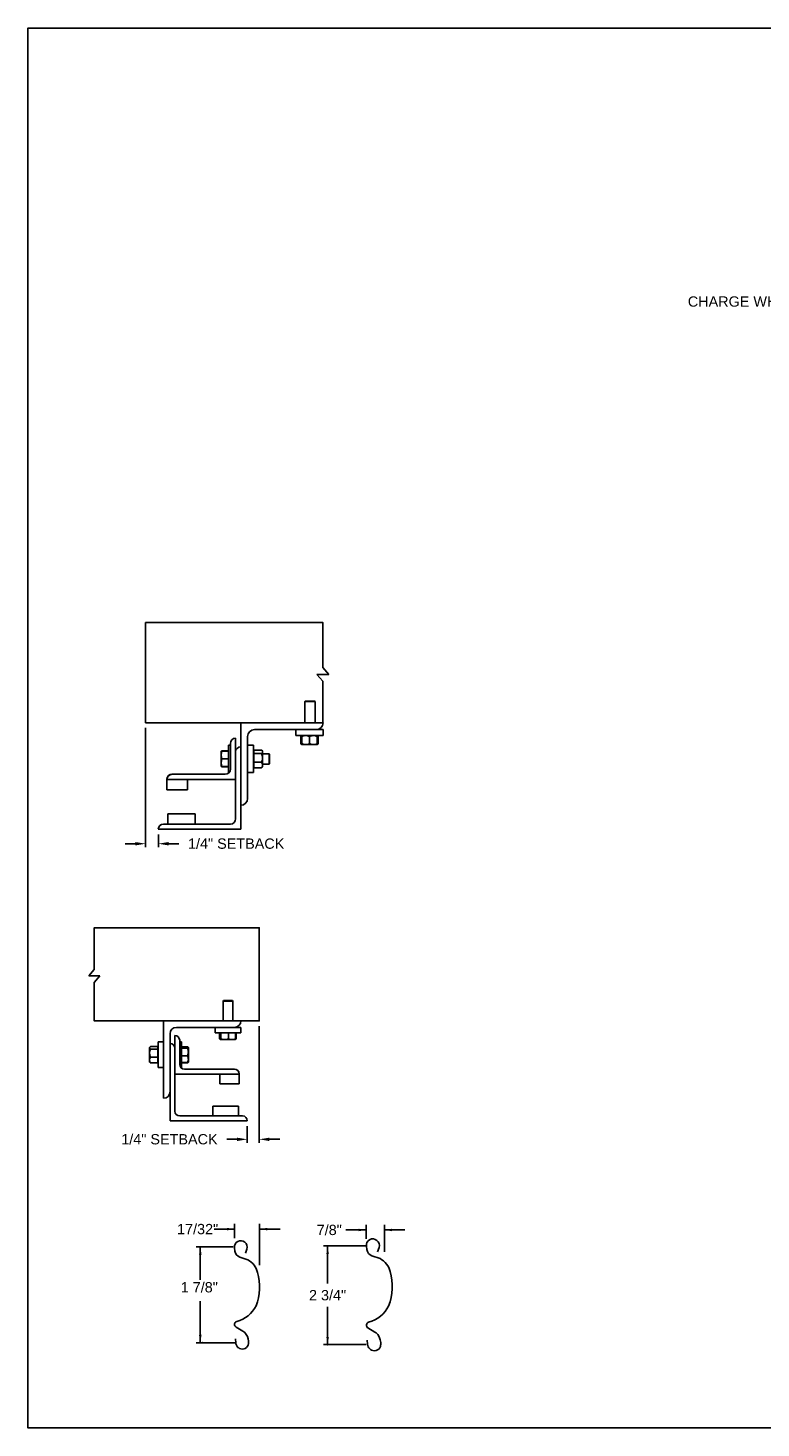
# Model space of a CAD drawing. Header units: inches. Extents: x 169.6 to 213.7, y 195.1 to 266.5.
# Tile 50 of 51: x 194.3 to 200.9, y 234.4 to 247.2. Entities that reach past the tile are written whole.
import ezdxf
from ezdxf import colors
from ezdxf.entities.mleader import LeaderData, LeaderLine
from ezdxf.enums import TextEntityAlignment as Align
from ezdxf.math import Vec2, Vec3

# ---------------------------------------------------------------- set-up
doc = ezdxf.new("R2010")
doc.units = ezdxf.units.IN
doc.header["$LTSCALE"] = 0.25
doc.header["$MEASUREMENT"] = 0
doc.layers.add('ANNOTATIONS', color=1, linetype='Continuous')
doc.layers.add('DETAILS', color=4, linetype='Continuous')
doc.styles.add('ARIAL', font='arial.ttf', dxfattribs={"height": 0.09375})
doc.dimstyles.new('STANDARD$0', dxfattribs={"dimtxt": 0.09375, "dimasz": 0.09375, "dimexe": 0.03125, "dimexo": 0.046875, "dimgap": 0.09, "dimtad": 0, "dimtih": 1, "dimtoh": 1, "dimdec": 4, "dimzin": 0, "dimdsep": 46, "dimtxsty": 'ARIAL', "dimcen": 0.09, "dimadec": 0, "dimazin": 0, "dimtfac": 1, "dimtdec": 4, "dimtofl": 0, "dimtmove": 0, "dimatfit": 1, "dimfxl": 1, "dimtolj": 1, "dimtzin": 0, "dimarcsym": 0})

# ---------------------------------------------------------------- blocks, each defined once
blk = doc.blocks.new('*D62')
at = {"layer": 'ANNOTATIONS', "color": 0, "lineweight": -2, "transparency": 16777216}
for p, q in [((195.322, 240.815), (195.322, 239.73)), ((195.438, 239.846), (195.438, 239.73)), ((195.229, 239.762), (195.135, 239.762)), ((195.531, 239.762), (195.625, 239.762))]:
    blk.add_line(p, q, dxfattribs=at)
at = {"layer": 'ANNOTATIONS', "color": 0, "transparency": 16777216}
for points in [[(195.229, 239.777), (195.229, 239.746), (195.322, 239.762)], [(195.531, 239.777), (195.531, 239.746), (195.438, 239.762)]]:
    blk.add_solid(points, dxfattribs=at)
at = {"layer": 'defpoints', "color": 0, "transparency": 16777216}
for p in [(195.322, 240.862), (195.438, 239.893), (195.438, 239.762)]:
    blk.add_point(p, dxfattribs=at)
at = {"layer": 'ANNOTATIONS', "color": 0, "transparency": 16777216, "insert": (196.146, 239.762), "char_height": 0.09375, "attachment_point": 5, "style": 'ARIAL'}
blk.add_mtext('\\A1;1/4" SETBACK', dxfattribs=at)
blk = doc.blocks.new('*D61')
at = {"layer": 'ANNOTATIONS', "color": 0, "lineweight": -2, "transparency": 16777216}
for p, q in [((196.356, 238.101), (196.356, 237.041)), ((196.247, 237.193), (196.247, 237.041)), ((196.154, 237.073), (196.06, 237.073)), ((196.449, 237.073), (196.543, 237.073))]:
    blk.add_line(p, q, dxfattribs=at)
at = {"layer": 'ANNOTATIONS', "color": 0, "transparency": 16777216}
for points in [[(196.154, 237.088), (196.154, 237.057), (196.247, 237.073)], [(196.449, 237.088), (196.449, 237.057), (196.356, 237.073)]]:
    blk.add_solid(points, dxfattribs=at)
at = {"layer": 'defpoints', "color": 0, "transparency": 16777216}
for p in [(196.356, 238.148), (196.247, 237.24), (196.247, 237.073)]:
    blk.add_point(p, dxfattribs=at)
at = {"layer": 'ANNOTATIONS', "color": 0, "transparency": 16777216, "insert": (195.539, 237.073), "char_height": 0.09375, "attachment_point": 5, "style": 'ARIAL'}
blk.add_mtext('\\A1;1/4" SETBACK', dxfattribs=at)

msp = doc.modelspace()

# ---------------------------------------------------------------- linework, layer by layer
at = {"layer": 'ANNOTATIONS'}
for p, q in [((196.13226, 236.25588), (195.94476, 236.25588)), ((196.13226, 236.17413), (196.13226, 236.30276)), ((196.35963, 235.92859), (196.35963, 236.30276)), ((196.35963, 236.25588), (196.54713, 236.25588)), ((196.11872, 236.09482), (195.78122, 236.09482)), ((195.8197, 236.09482), (195.8197, 235.79325)), ((195.8197, 235.22294), (195.8197, 235.60013)), ((196.14685, 235.22294), (195.78122, 235.22294))]:
    msp.add_line(p, q, dxfattribs=at)
at = {"layer": 'ANNOTATIONS', "linetype": 'ByBlock'}
for p, q in [((197.33001, 236.24821), (197.14251, 236.24821)), ((197.33001, 236.16646), (197.33001, 236.29509)), ((197.49453, 236.0481), (197.49453, 236.29509)), ((197.49453, 236.24821), (197.68203, 236.24821)), ((197.32918, 236.10508), (196.94125, 236.10508)), ((196.97789, 236.10508), (196.97789, 235.76206)), ((196.97789, 235.20505), (196.97789, 235.54807)), ((197.32918, 235.20505), (196.94125, 235.20505))]:
    msp.add_line(p, q, dxfattribs=at)
at = {"layer": 'ANNOTATIONS'}
for p in [(195.8197, 235.29744), (195.83747, 235.22294)]:
    msp.add_point(p, dxfattribs=at)
at = {"layer": 'ANNOTATIONS', "linetype": 'ByBlock'}
msp.add_point((196.97789, 235.20505), dxfattribs=at)
at = {"layer": 'ANNOTATIONS'}
for points in [[(196.06194, 236.24416), (196.06194, 236.2676), (196.13226, 236.25588)], [(196.42995, 236.2676), (196.42995, 236.24416), (196.35963, 236.25588)], [(195.83142, 236.02449), (195.80798, 236.02449), (195.8197, 236.09482)], [(195.83142, 235.29326), (195.80798, 235.29326), (195.8197, 235.22294)]]:
    msp.add_solid(points, dxfattribs=at)
at = {"layer": 'ANNOTATIONS', "linetype": 'ByBlock'}
for points in [[(197.25969, 236.23649), (197.25969, 236.25993), (197.33001, 236.24821)], [(197.56485, 236.25993), (197.56485, 236.23649), (197.49453, 236.24821)], [(196.98961, 236.02898), (196.96617, 236.02898), (196.97789, 236.0993)], [(196.98961, 235.27537), (196.96617, 235.27537), (196.97789, 235.20505)]]:
    msp.add_solid(points, dxfattribs=at)
at = {"layer": 'defpoints'}
msp.add_lwpolyline([(213.72204, 234.44685), (194.25216, 234.44685), (194.25216, 247.18196), (213.72204, 247.18196)], close=True, dxfattribs=at)
at = {"layer": 'DETAILS'}
for p, q in [((196.98997, 241.30234), (196.93564, 241.36559)), ((196.88131, 241.30234), (196.98997, 241.30234)), ((196.93564, 241.23909), (196.88131, 241.30234)), ((196.77415, 241.05859), (196.76954, 241.05398)), ((196.76954, 240.86184), (196.76954, 241.05398)), ((196.76954, 241.05398), (196.86329, 241.05398)), ((196.77415, 241.05859), (196.85869, 241.05859)), ((196.85869, 241.05859), (196.86329, 241.05398)), ((196.86329, 241.05398), (196.86329, 240.86184)), ((196.18763, 239.89309), (196.18763, 240.86184)), ((196.14075, 240.72121), (196.14075, 239.98684)), ((196.25013, 240.17434), (196.25013, 240.73684)), ((196.31263, 240.79934), (196.93763, 240.79934)), ((196.68763, 240.74609), (196.68763, 240.79934)), ((196.93763, 240.74609), (196.68763, 240.74609)), ((196.73664, 240.73851), (196.73357, 240.73671)), ((196.73357, 240.73671), (196.73357, 240.67234)), ((196.73573, 240.73671), (196.73573, 240.67234)), ((196.73916, 240.74337), (196.74215, 240.74594)), ((196.74232, 240.73799), (196.73968, 240.73671)), ((196.73968, 240.73671), (196.73968, 240.67234)), ((196.74232, 240.73671), (196.74232, 240.67234)), ((196.81263, 240.73671), (196.81263, 240.67234)), ((196.88294, 240.73671), (196.88294, 240.67234)), ((196.88557, 240.73671), (196.88557, 240.67234)), ((196.88953, 240.73671), (196.88953, 240.67234)), ((196.89169, 240.73671), (196.89169, 240.67234)), ((196.93763, 240.79934), (196.93763, 240.74609)), ((196.00988, 240.60403), (196.00989, 240.60404)), ((196.00988, 240.60403), (196.00988, 240.60403)), ((196.00988, 240.4634), (196.00988, 240.60403)), ((196.07538, 240.60592), (196.01616, 240.60592)), ((196.07538, 240.60519), (196.01616, 240.60519)), ((196.07538, 240.60515), (196.01616, 240.60515)), ((196.07538, 240.60493), (196.01616, 240.60493)), ((196.07538, 240.60409), (196.01616, 240.60409)), ((196.07538, 240.65871), (196.09388, 240.65871)), ((196.07538, 240.65871), (196.07538, 240.40871)), ((196.09388, 240.67434), (196.09388, 240.43996)), ((196.25013, 240.65871), (196.30338, 240.65871)), ((196.30338, 240.65871), (196.30338, 240.40871)), ((196.30338, 240.60403), (196.30538, 240.60403)), ((196.30538, 240.45321), (196.30538, 240.61421)), ((196.30538, 240.61421), (196.37713, 240.61421)), ((196.30538, 240.58311), (196.37713, 240.58311)), ((196.3815, 240.60983), (196.3865, 240.60403)), ((196.3865, 240.4634), (196.3865, 240.60403)), ((196.3865, 240.58059), (196.44577, 240.58059)), ((196.44577, 240.58059), (196.45038, 240.57598)), ((196.44577, 240.58059), (196.44577, 240.48684)), ((196.45038, 240.57598), (196.45038, 240.49144)), ((196.73664, 240.67054), (196.73357, 240.67234)), ((196.7401, 240.66999), (196.73573, 240.67234)), ((196.74232, 240.66296), (196.73916, 240.66569)), ((196.74232, 240.67106), (196.73968, 240.67234)), ((196.74232, 240.66296), (196.88294, 240.66296)), ((196.00988, 240.4634), (196.00988, 240.4634)), ((196.00989, 240.46337), (196.00989, 240.46338)), ((196.0099, 240.46337), (196.00989, 240.46337)), ((196.00993, 240.46332), (196.0099, 240.46337)), ((196.01593, 240.46334), (196.01616, 240.46249)), ((196.01593, 240.46233), (196.01616, 240.4615)), ((196.07538, 240.53385), (196.01616, 240.53385)), ((196.07538, 240.46347), (196.01616, 240.46347)), ((196.07538, 240.46333), (196.01616, 240.46333)), ((196.07538, 240.46249), (196.01616, 240.46249)), ((196.07538, 240.46228), (196.01616, 240.46228)), ((196.07538, 240.46224), (196.01616, 240.46224)), ((196.07538, 240.4615), (196.01616, 240.4615)), ((196.30538, 240.4634), (196.30338, 240.4634)), ((196.30538, 240.50261), (196.37713, 240.50261)), ((196.30538, 240.45321), (196.37713, 240.45321)), ((196.3865, 240.4634), (196.3815, 240.4576)), ((196.44577, 240.48684), (196.3865, 240.48684)), ((196.45038, 240.49144), (196.44577, 240.48684)), ((195.51575, 240.34963), (195.51575, 240.25246)), ((195.51575, 240.34621), (196.14075, 240.34621)), ((196.047, 240.39309), (195.56263, 240.39309)), ((195.70325, 240.25246), (195.70325, 240.34621)), ((196.08194, 240.40871), (196.07538, 240.40871)), ((196.30338, 240.40871), (196.25013, 240.40871)), ((195.51575, 240.25246), (195.70325, 240.25246)), ((196.09388, 239.93996), (195.4845, 239.93996)), ((195.77357, 240.03371), (195.52357, 240.03371)), ((195.52357, 240.03371), (195.52357, 239.93996)), ((195.77357, 239.93996), (195.77357, 240.03371)), ((195.43763, 239.89309), (196.18763, 239.89309)), ((194.80451, 238.55937), (194.85505, 238.6182)), ((194.90558, 238.55937), (194.80451, 238.55937)), ((194.85505, 238.50054), (194.90558, 238.55937)), ((196.03207, 238.33411), (196.02775, 238.3298)), ((196.02775, 238.3298), (196.02775, 238.14966)), ((196.11564, 238.3298), (196.02775, 238.3298)), ((196.11132, 238.33411), (196.03207, 238.33411)), ((196.11564, 238.3298), (196.11132, 238.33411)), ((196.11564, 238.14966), (196.11564, 238.3298)), ((195.48576, 238.14966), (195.48576, 237.44654)), ((195.54435, 237.24146), (195.54435, 238.03247)), ((195.60295, 238.09107), (196.18889, 238.09107)), ((195.95451, 238.09107), (195.95451, 238.04114)), ((195.95451, 238.04114), (196.18889, 238.04114)), ((195.99589, 238.04114), (195.99589, 237.98563)), ((196.00408, 238.04114), (196.00408, 237.98563)), ((196.00763, 238.04114), (196.00763, 237.98563)), ((196.07525, 238.04114), (196.07525, 237.98563)), ((196.13932, 238.04114), (196.13932, 237.98563)), ((196.1475, 238.04114), (196.1475, 237.98563)), ((196.18889, 238.04114), (196.18889, 238.09107)), ((195.36043, 237.91089), (195.35791, 237.90796)), ((195.35791, 237.77613), (195.35791, 237.90796)), ((195.43396, 237.91614), (195.3667, 237.91614)), ((195.43396, 237.89418), (195.3667, 237.89418)), ((195.43396, 237.76795), (195.43396, 237.91614)), ((195.43584, 237.90796), (195.43396, 237.90796)), ((195.48576, 237.95923), (195.43584, 237.95923)), ((195.43584, 237.95923), (195.43584, 237.72486)), ((195.5883, 238.01782), (195.5883, 237.32935)), ((195.63224, 237.97388), (195.63224, 237.75415)), ((195.64959, 237.95923), (195.63224, 237.95923)), ((195.64959, 237.72486), (195.64959, 237.95923)), ((195.64959, 237.91536), (195.70511, 237.91536)), ((195.64959, 237.91208), (195.70511, 237.91208)), ((195.64959, 237.90288), (195.70511, 237.90288)), ((195.71099, 237.90796), (195.70976, 237.9101)), ((195.71099, 237.77613), (195.71099, 237.90748)), ((195.99907, 237.98361), (196.00578, 237.97974)), ((196.00585, 237.97974), (196.13754, 237.97974)), ((196.13762, 237.97974), (196.14433, 237.98361)), ((196.1475, 237.98563), (196.13861, 237.98209)), ((196.14428, 237.98359), (196.1475, 237.98563)), ((195.35791, 237.88296), (195.35662, 237.88167)), ((195.35662, 237.88167), (195.35662, 237.80242)), ((195.35662, 237.80242), (195.35791, 237.80113)), ((195.35791, 237.77613), (195.36043, 237.7732)), ((195.43396, 237.82009), (195.3667, 237.82009)), ((195.43396, 237.76795), (195.3667, 237.76795)), ((195.43396, 237.77613), (195.43584, 237.77613)), ((195.64959, 237.83285), (195.70511, 237.83285)), ((195.64959, 237.77201), (195.70511, 237.77201)), ((195.64959, 237.76873), (195.70511, 237.76873)), ((195.70638, 237.77264), (195.70511, 237.76873)), ((195.70976, 237.77399), (195.71099, 237.77613)), ((195.43584, 237.72486), (195.48576, 237.72486)), ((196.17424, 237.66626), (195.5883, 237.66626)), ((195.64343, 237.72486), (195.64959, 237.72486)), ((195.67619, 237.71021), (196.13029, 237.71021)), ((195.99846, 237.57837), (195.99846, 237.66626)), ((196.17424, 237.67053), (196.17424, 237.57837)), ((196.17424, 237.57837), (195.99846, 237.57837)), ((195.63224, 237.2854), (196.20353, 237.2854)), ((195.93254, 237.2854), (195.93254, 237.37329)), ((195.93254, 237.37329), (196.16691, 237.37329)), ((196.16691, 237.37329), (196.16691, 237.2854)), ((196.24748, 237.24146), (195.54435, 237.24146))]:
    msp.add_line(p, q, dxfattribs=at)
for points in [[(196.93564, 241.36559), (196.93564, 241.77384), (195.3223, 241.77384), (195.3223, 240.86184), (196.93763, 240.86184)], [(196.93564, 240.86184), (196.93564, 241.23909)], [(194.85505, 238.6182), (194.85505, 238.9979), (196.3556, 238.9979), (196.3556, 238.14966), (194.85505, 238.14966), (194.85505, 238.50054)]]:
    msp.add_lwpolyline(points, dxfattribs=at)
msp.add_lwpolyline([(196.23032, 236.0367), (196.24287, 236.07502, 1.25136537), (196.131, 236.08558), (196.1348, 236.05613, 0.28712033), (196.18055, 236.00041), (196.25226, 235.97632, -0.22337537), (196.33989, 235.86158, -0.17060067), (196.32759, 235.55806, -0.22026111), (196.15147, 235.41685, 0.64862145), (196.14558, 235.36542), (196.20719, 235.32899, -0.11918191), (196.23843, 235.29862, -0.14967798), (196.25748, 235.21687), (196.25733, 235.21515, -0.533076), (196.17685, 235.17077, -0.02656611), (196.16154, 235.18026, -0.19330383), (196.14203, 235.22288), (196.13855, 235.25794)], format="xyb", dxfattribs=at)
at = {"layer": 'DETAILS', "linetype": 'Continuous'}
msp.add_lwpolyline([(197.43282, 236.04984), (197.44577, 236.08938, 1.25136537), (197.33034, 236.10028), (197.33426, 236.06989, 0.28712033), (197.38147, 236.0124), (197.45546, 235.98754, -0.22337537), (197.54588, 235.86914, -0.17060067), (197.53319, 235.55596, -0.22026111), (197.35146, 235.41026, 0.64862142), (197.34538, 235.35718), (197.40895, 235.3196, -0.11918191), (197.44119, 235.28826, -0.14967798), (197.46085, 235.20391), (197.46069, 235.20213, -0.533076), (197.37765, 235.15633, -0.02656611), (197.36185, 235.16613, -0.19330383), (197.34172, 235.21011), (197.33813, 235.24629)], format="xyb", dxfattribs=at)
at = {"layer": 'DETAILS'}
for centre, radius, start, end in [((196.87513, 240.86184), 0.0625, 270, 0), ((196.14075, 240.67434), 0.04688, 90, 180), ((196.31263, 240.73684), 0.0625, 90, 180), ((196.18763, 240.59621), 0.04688, 90, 180), ((196.047, 240.43996), 0.04688, 270, 0), ((195.56098, 240.34785), 0.04527, 87.917978, 177.754387), ((195.56263, 240.34621), 0.04688, 90, 180), ((196.18763, 240.17434), 0.0625, 270, 0), ((195.4845, 239.89309), 0.04688, 90, 180), ((196.09388, 239.98684), 0.04688, 270, 0), ((196.13029, 238.14966), 0.05859, 270, 0), ((195.60295, 238.03247), 0.05859, 90, 180), ((195.54435, 237.90064), 0.04395, 0, 90), ((195.5883, 237.97388), 0.04395, 0, 90), ((195.67619, 237.75415), 0.04395, 180, 270), ((196.13183, 237.6678), 0.04244, 2.245613, 92.082022), ((196.13029, 237.66626), 0.04395, 0, 90), ((195.48576, 237.50513), 0.05859, 270, 0), ((195.63224, 237.32935), 0.04395, 180, 270), ((196.20353, 237.24146), 0.04395, 0, 90)]:
    msp.add_arc(centre, radius, start, end, dxfattribs=at)
for points, knots in [([(196.73357, 240.73671), (196.73538, 240.73958), (196.7372, 240.74247), (196.73915, 240.74335), (196.73916, 240.74336)], [0, 0, 0, 0, 0.99332562, 1, 1, 1, 1]), ([(196.73573, 240.73671), (196.7364, 240.73808), (196.738, 240.74131), (196.73975, 240.74425), (196.74084, 240.74473), (196.74095, 240.74478)], [0, 0, 0, 0, 0.39860917, 0.94310679, 1, 1, 1, 1]), ([(196.74232, 240.74002), (196.7418, 240.73983), (196.73954, 240.73899), (196.73739, 240.7377), (196.73573, 240.73671)], [0, 0, 0, 0, 0.22784114, 1, 1, 1, 1]), ([(196.77747, 240.74609), (196.77255, 240.74573), (196.76253, 240.74501), (196.75088, 240.7408), (196.74425, 240.73763), (196.74232, 240.73671)], [0, 0, 0, 0, 0.40629057, 0.82726642, 1, 1, 1, 1]), ([(196.74232, 240.73671), (196.74232, 240.73811), (196.74232, 240.7414), (196.74232, 240.7452), (196.74232, 240.74579), (196.74232, 240.74609)], [0, 0, 0, 0, 0.26545991, 0.62807649, 1, 1, 1, 1]), ([(196.81263, 240.73671), (196.80716, 240.73918), (196.79603, 240.74419), (196.78387, 240.74607), (196.77764, 240.74609), (196.77747, 240.74609)], [0, 0, 0, 0, 0.48434141, 0.98632773, 1, 1, 1, 1]), ([(196.84778, 240.74609), (196.84286, 240.74573), (196.83284, 240.74501), (196.82119, 240.7408), (196.81456, 240.73763), (196.81263, 240.73671)], [0, 0, 0, 0, 0.40629057, 0.82726642, 1, 1, 1, 1]), ([(196.88294, 240.73671), (196.87747, 240.73918), (196.86634, 240.74419), (196.85418, 240.74607), (196.84795, 240.74609), (196.84778, 240.74609)], [0, 0, 0, 0, 0.48434141, 0.98632773, 1, 1, 1, 1]), ([(196.88294, 240.73671), (196.88294, 240.73811), (196.88294, 240.7414), (196.88294, 240.7452), (196.88294, 240.74579), (196.88294, 240.74609)], [0, 0, 0, 0, 0.26545991, 0.62807649, 1, 1, 1, 1]), ([(196.8831, 240.74579), (196.88341, 240.74537), (196.88409, 240.74446), (196.8849, 240.7407), (196.88541, 240.7377), (196.88557, 240.73671)], [0, 0, 0, 0, 0.36178326, 0.79041419, 1, 1, 1, 1]), ([(196.88431, 240.74464), (196.88458, 240.74448), (196.88589, 240.74375), (196.88763, 240.74067), (196.88906, 240.73769), (196.88953, 240.73671)], [0, 0, 0, 0, 0.15175447, 0.72144224, 1, 1, 1, 1]), ([(196.89169, 240.73671), (196.88988, 240.73958), (196.88806, 240.74247), (196.8861, 240.74335), (196.88609, 240.74336)], [0, 0, 0, 0, 0.99332562, 1, 1, 1, 1]), ([(196.01616, 240.60409), (196.0144, 240.59839), (196.01086, 240.58688), (196.01021, 240.57497), (196.00988, 240.56897)], [0, 0, 0, 0, 0.49545796, 1, 1, 1, 1]), ([(196.00988, 240.60403), (196.01009, 240.60403), (196.01052, 240.60405), (196.0132, 240.60407), (196.0154, 240.60409), (196.01616, 240.60409)], [0, 0, 0, 0, 0.3928666, 0.79169603, 1, 1, 1, 1]), ([(196.00988, 240.56897), (196.00989, 240.56814), (196.00994, 240.56183), (196.01131, 240.54994), (196.01453, 240.53925), (196.01616, 240.53385)], [0, 0, 0, 0, 0.07010266, 0.53079095, 1, 1, 1, 1]), ([(196.01616, 240.60493), (196.01481, 240.60482), (196.01211, 240.60458), (196.01021, 240.60429), (196.01001, 240.6041), (196.00994, 240.60404)], [0, 0, 0, 0, 0.39883061, 0.80149747, 1, 1, 1, 1]), ([(196.01616, 240.60515), (196.01481, 240.605), (196.01211, 240.60471), (196.01022, 240.60435), (196.01002, 240.60412), (196.00995, 240.60405)], [0, 0, 0, 0, 0.40277376, 0.80942169, 1, 1, 1, 1]), ([(196.01616, 240.60592), (196.01482, 240.60568), (196.01212, 240.60518), (196.01027, 240.60457), (196.01007, 240.60421), (196.01001, 240.60411)], [0, 0, 0, 0, 0.41812145, 0.84026469, 1, 1, 1, 1]), ([(196.37713, 240.61421), (196.37852, 240.6129), (196.38182, 240.60978), (196.38562, 240.60459), (196.3862, 240.60066), (196.3865, 240.59866)], [0, 0, 0, 0, 0.26545991, 0.62807649, 1, 1, 1, 1]), ([(196.3865, 240.59866), (196.38649, 240.59831), (196.38643, 240.59598), (196.38489, 240.59163), (196.38114, 240.58682), (196.37812, 240.58403), (196.37713, 240.58311)], [0, 0, 0, 0, 0.06653229, 0.43528257, 0.81455084, 1, 1, 1, 1]), ([(196.37713, 240.58311), (196.37959, 240.57685), (196.3846, 240.56411), (196.38649, 240.55019), (196.3865, 240.54305), (196.3865, 240.54286)], [0, 0, 0, 0, 0.48434141, 0.98632773, 1, 1, 1, 1]), ([(196.73357, 240.67234), (196.73538, 240.66947), (196.7372, 240.66659), (196.73915, 240.6657), (196.73916, 240.66569)], [0, 0, 0, 0, 0.99332562, 1, 1, 1, 1]), ([(196.73573, 240.67234), (196.7364, 240.67097), (196.738, 240.66774), (196.73975, 240.6648), (196.74084, 240.66432), (196.74095, 240.66427)], [0, 0, 0, 0, 0.39860917, 0.94310679, 1, 1, 1, 1]), ([(196.73968, 240.67234), (196.73992, 240.67095), (196.74048, 240.66767), (196.74131, 240.66419), (196.7419, 240.66364), (196.74215, 240.66342)], [0, 0, 0, 0, 0.30001685, 0.70983799, 1, 1, 1, 1]), ([(196.77747, 240.66296), (196.77255, 240.66332), (196.76253, 240.66405), (196.75088, 240.66825), (196.74425, 240.67142), (196.74232, 240.67234)], [0, 0, 0, 0, 0.40629057, 0.82726642, 1, 1, 1, 1]), ([(196.74232, 240.67234), (196.74232, 240.67095), (196.74232, 240.66765), (196.74232, 240.66385), (196.74232, 240.66326), (196.74232, 240.66296)], [0, 0, 0, 0, 0.26545991, 0.62807649, 1, 1, 1, 1]), ([(196.81263, 240.67234), (196.80716, 240.66988), (196.79603, 240.66486), (196.78387, 240.66298), (196.77764, 240.66296), (196.77747, 240.66296)], [0, 0, 0, 0, 0.48434141, 0.98632773, 1, 1, 1, 1]), ([(196.84778, 240.66296), (196.84286, 240.66332), (196.83284, 240.66405), (196.82119, 240.66825), (196.81456, 240.67142), (196.81263, 240.67234)], [0, 0, 0, 0, 0.40629057, 0.82726642, 1, 1, 1, 1]), ([(196.88294, 240.67234), (196.87747, 240.66988), (196.86634, 240.66486), (196.85418, 240.66298), (196.84795, 240.66296), (196.84778, 240.66296)], [0, 0, 0, 0, 0.48434141, 0.98632773, 1, 1, 1, 1]), ([(196.88294, 240.67234), (196.88294, 240.67095), (196.88294, 240.66765), (196.88294, 240.66385), (196.88294, 240.66326), (196.88294, 240.66296)], [0, 0, 0, 0, 0.26545991, 0.62807649, 1, 1, 1, 1]), ([(196.88311, 240.66327), (196.88341, 240.66368), (196.88409, 240.66459), (196.8849, 240.66835), (196.88541, 240.67135), (196.88557, 240.67234)], [0, 0, 0, 0, 0.36127383, 0.7902469, 1, 1, 1, 1]), ([(196.88431, 240.66442), (196.88458, 240.66457), (196.88589, 240.66531), (196.88763, 240.66838), (196.88906, 240.67136), (196.88953, 240.67234)], [0, 0, 0, 0, 0.15175447, 0.72144224, 1, 1, 1, 1]), ([(196.89169, 240.67234), (196.88988, 240.66947), (196.88806, 240.66659), (196.8861, 240.6657), (196.88609, 240.66569)], [0, 0, 0, 0, 0.993325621, 1, 1, 1, 1]), ([(196.01616, 240.53385), (196.0144, 240.52813), (196.01086, 240.5166), (196.01021, 240.50467), (196.00988, 240.49866)], [0, 0, 0, 0, 0.49545796, 1, 1, 1, 1]), ([(196.00988, 240.49866), (196.00989, 240.49782), (196.00994, 240.49151), (196.01131, 240.4796), (196.01453, 240.46888), (196.01616, 240.46347)], [0, 0, 0, 0, 0.070102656, 0.530790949, 1, 1, 1, 1]), ([(196.01616, 240.46347), (196.0154, 240.46346), (196.01322, 240.46345), (196.01053, 240.46343), (196.0101, 240.46341), (196.00988, 240.4634)], [0, 0, 0, 0, 0.2083045, 0.6015254, 1, 1, 1, 1]), ([(196.00988, 240.4634), (196.00995, 240.4634), (196.01016, 240.46338), (196.01209, 240.46336), (196.0148, 240.46334), (196.01616, 240.46333)], [0, 0, 0, 0, 0.22973043, 0.61267004, 1, 1, 1, 1]), ([(196.3865, 240.54286), (196.38615, 240.53723), (196.38542, 240.52576), (196.38121, 240.51242), (196.37805, 240.50482), (196.37713, 240.50261)], [0, 0, 0, 0, 0.40629057, 0.82726642, 1, 1, 1, 1]), ([(196.37713, 240.50261), (196.37959, 240.49877), (196.3846, 240.49095), (196.38649, 240.48241), (196.3865, 240.47803), (196.3865, 240.47791)], [0, 0, 0, 0, 0.484341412, 0.986327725, 1, 1, 1, 1]), ([(196.3865, 240.47791), (196.38615, 240.47446), (196.38542, 240.46742), (196.38121, 240.45923), (196.37805, 240.45457), (196.37713, 240.45321)], [0, 0, 0, 0, 0.40629057, 0.82726642, 1, 1, 1, 1]), ([(196.38134, 240.45769), (196.38092, 240.45711), (196.37982, 240.45558), (196.37816, 240.45413), (196.37713, 240.45321)], [0, 0, 0, 0, 0.37432244, 1, 1, 1, 1]), ([(195.3667, 237.91614), (195.36539, 237.91521), (195.3623, 237.91301), (195.35874, 237.90934), (195.35819, 237.90657), (195.35791, 237.90516)], [0, 0, 0, 0, 0.26545991, 0.62807649, 1, 1, 1, 1]), ([(195.35791, 237.90516), (195.35792, 237.90491), (195.35798, 237.90326), (195.35942, 237.90019), (195.36294, 237.8968), (195.36577, 237.89483), (195.3667, 237.89418)], [0, 0, 0, 0, 0.06653229, 0.43528257, 0.81455084, 1, 1, 1, 1]), ([(195.3667, 237.89418), (195.36439, 237.88842), (195.35969, 237.87669), (195.35792, 237.86388), (195.35791, 237.85731), (195.35791, 237.85714)], [0, 0, 0, 0, 0.48434141, 0.98632773, 1, 1, 1, 1]), ([(195.70511, 237.91536), (195.70583, 237.91471), (195.70779, 237.91297), (195.70896, 237.91119), (195.70971, 237.91007)], [0, 0, 0, 0, 0.36956739, 1, 1, 1, 1]), ([(195.70511, 237.91208), (195.70582, 237.91176), (195.70786, 237.91086), (195.71038, 237.90933), (195.71079, 237.9081), (195.71099, 237.90748)], [0, 0, 0, 0, 0.2083045, 0.6015254, 1, 1, 1, 1]), ([(195.71099, 237.90748), (195.71092, 237.90712), (195.71073, 237.90617), (195.70892, 237.90462), (195.70638, 237.90346), (195.70511, 237.90288)], [0, 0, 0, 0, 0.22973043, 0.61267004, 1, 1, 1, 1]), ([(195.70511, 237.90288), (195.70675, 237.8972), (195.71007, 237.88572), (195.71069, 237.87385), (195.71099, 237.86787)], [0, 0, 0, 0, 0.49545796, 1, 1, 1, 1]), ([(196.00608, 237.98076), (196.00471, 237.98114), (196.00126, 237.98209), (195.99791, 237.9843), (195.99589, 237.98563)], [0, 0, 0, 0, 0.39613311, 1, 1, 1, 1]), ([(196.00585, 237.97974), (196.00581, 237.97975), (196.00549, 237.9798), (196.00489, 237.98108), (196.00435, 237.9841), (196.00408, 237.98563)], [0, 0, 0, 0, 0.07010266, 0.53079095, 1, 1, 1, 1]), ([(196.00763, 237.98563), (196.00734, 237.98398), (196.00676, 237.98066), (196.00616, 237.98005), (196.00585, 237.97974)], [0, 0, 0, 0, 0.49545796, 1, 1, 1, 1]), ([(196.04144, 237.97974), (196.04064, 237.97975), (196.03457, 237.9798), (196.02312, 237.98108), (196.01282, 237.9841), (196.00763, 237.98563)], [0, 0, 0, 0, 0.07010266, 0.53079095, 1, 1, 1, 1]), ([(196.07525, 237.98563), (196.06976, 237.98398), (196.05868, 237.98066), (196.04722, 237.98005), (196.04144, 237.97974)], [0, 0, 0, 0, 0.49545796, 1, 1, 1, 1]), ([(196.10728, 237.97974), (196.10303, 237.97994), (196.09444, 237.98034), (196.08377, 237.98285), (196.07743, 237.98492), (196.07525, 237.98563)], [0, 0, 0, 0, 0.3928666, 0.79169603, 1, 1, 1, 1]), ([(196.13932, 237.98563), (196.1353, 237.98436), (196.12723, 237.98183), (196.11646, 237.98), (196.10977, 237.97981), (196.10728, 237.97974)], [0, 0, 0, 0, 0.38329119, 0.77026914, 1, 1, 1, 1]), ([(196.13754, 237.97974), (196.13759, 237.97975), (196.1379, 237.9798), (196.13851, 237.98108), (196.13905, 237.9841), (196.13932, 237.98563)], [0, 0, 0, 0, 0.07010266, 0.53079095, 1, 1, 1, 1]), ([(195.35791, 237.85714), (195.35824, 237.85195), (195.35892, 237.84139), (195.36287, 237.82912), (195.36583, 237.82212), (195.3667, 237.82009)], [0, 0, 0, 0, 0.40629057, 0.82726642, 1, 1, 1, 1]), ([(195.3667, 237.82009), (195.36439, 237.81604), (195.35969, 237.80778), (195.35792, 237.79877), (195.35791, 237.79414), (195.35791, 237.79402)], [0, 0, 0, 0, 0.48434141, 0.98632773, 1, 1, 1, 1]), ([(195.35791, 237.79402), (195.35824, 237.79037), (195.35892, 237.78294), (195.36287, 237.7743), (195.36583, 237.76938), (195.3667, 237.76795)], [0, 0, 0, 0, 0.40629057, 0.82726642, 1, 1, 1, 1]), ([(195.36055, 237.77325), (195.36159, 237.77213), (195.36324, 237.77032), (195.36575, 237.7686), (195.3667, 237.76795)], [0, 0, 0, 0, 0.62450971, 1, 1, 1, 1]), ([(195.71099, 237.86787), (195.71099, 237.86704), (195.71093, 237.86075), (195.70965, 237.8489), (195.70663, 237.83823), (195.70511, 237.83285)], [0, 0, 0, 0, 0.07010266, 0.53079095, 1, 1, 1, 1]), ([(195.70511, 237.83285), (195.70675, 237.82791), (195.71007, 237.81794), (195.71069, 237.80763), (195.71099, 237.80243)], [0, 0, 0, 0, 0.49545796, 1, 1, 1, 1]), ([(195.71099, 237.80243), (195.71099, 237.80171), (195.71093, 237.79625), (195.70965, 237.78595), (195.70663, 237.77669), (195.70511, 237.77201)], [0, 0, 0, 0, 0.07010266, 0.53079095, 1, 1, 1, 1]), ([(195.70511, 237.77201), (195.70635, 237.77259), (195.70885, 237.77375), (195.71048, 237.77497), (195.71067, 237.77561), (195.71068, 237.77564)], [0, 0, 0, 0, 0.483809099, 0.972271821, 1, 1, 1, 1]), ([(195.70511, 237.76873), (195.70645, 237.76992), (195.70841, 237.77166), (195.70928, 237.77345), (195.70956, 237.77402)], [0, 0, 0, 0, 0.68088301, 1, 1, 1, 1])]:
    msp.add_open_spline(points, degree=3, knots=knots, dxfattribs=at)

# ---------------------------------------------------------------- texts
at = {"layer": 'ANNOTATIONS', "style": 'ARIAL'}
msp.add_text('1 7/8"', height=0.09375, dxfattribs=at).set_placement((195.64185, 235.68036))
at = {"layer": 'ANNOTATIONS', "linetype": 'Continuous', "style": 'ARIAL'}
msp.add_text('2 3/4"', height=0.09375, dxfattribs=at).set_placement((196.97789, 235.65506), align=Align.MIDDLE_CENTER)
at = {"layer": 'ANNOTATIONS', "insert": (195.7954, 236.25588), "char_height": 0.09375, "attachment_point": 5, "style": 'ARIAL'}
msp.add_mtext('17/32"', dxfattribs=at)
at = {"layer": 'ANNOTATIONS', "linetype": 'Continuous', "insert": (196.99315, 236.24821), "char_height": 0.09375, "attachment_point": 5, "style": 'ARIAL'}
msp.add_mtext('7/8"', dxfattribs=at)

# ---------------------------------------------------------------- dimensions: what is measured, and where the dimension line sits
at = {"layer": 'ANNOTATIONS'}
dim = msp.add_linear_dim(base=(195.43763, 239.76161), p1=(195.3223, 240.86184), p2=(195.43763, 239.89309), text='1/4" SETBACK', dimstyle='STANDARD$0', override={"dimarcsym": 1}, dxfattribs=at)
dim.commit()
dim.dimension.update_dxf_attribs({"geometry": '*D62', "text_midpoint": (196.14602, 239.76161), "dimtype": 160})
dim = msp.add_linear_dim(base=(196.24748, 237.07275), p1=(196.3556, 238.14833), p2=(196.24748, 237.24013), angle=180, text='1/4" SETBACK', dimstyle='STANDARD$0', override={"dimarcsym": 1}, dxfattribs=at)
dim.commit()
dim.dimension.update_dxf_attribs({"geometry": '*D61', "text_midpoint": (195.53909, 237.07275)})

# ---------------------------------------------------------------- leaders
ml = msp.add_multileader_mtext('Standard', dxfattribs=at)
ml.set_content('CHARGE WHEEL', color=256, style='ARIAL')
ml.set_leader_properties()
ml.build(insert=Vec2(0, 0))
ml.multileader.update_dxf_attribs({"dogleg_length": 0.36, "arrow_head_size": 0.09375})
ctx = ml.context
ctx.base_point, ctx.char_height, ctx.arrow_head_size, ctx.landing_gap_size, ctx.plane_origin = Vec3(200.17621, 244.69314), 0.09375, 0.09375, 0.09, Vec3(202.18616, 244.17407)
ctx.text_align_type = 2
notes = []
notes.append((ctx, [(0, (1, 1, 0), (201.50544, 244.69314), (-1, 0), 0.09796, [(0, [(201.6344, 244.47406)], 0, [])])]))
ctx.mtext.insert, ctx.mtext.alignment, ctx.mtext.flow_direction = Vec3(201.31748, 244.74081), 3, 5
for ctx, leaders in notes:
    for number, flags, end, landing, length, lines in leaders:
        leader = LeaderData()
        leader.index, (leader.has_last_leader_line, leader.has_dogleg_vector, leader.attachment_direction) = number, flags
        leader.last_leader_point, leader.dogleg_vector, leader.dogleg_length = Vec3(end), Vec3(landing), length
        for number, points, colour, breaks in lines:
            line = LeaderLine()
            line.index, line.vertices, line.color, line.breaks = number, Vec3.list(points), colors.encode_raw_color(colour), breaks
            leader.lines.append(line)
        ctx.leaders.append(leader)

doc.saveas('drawing.dxf')
